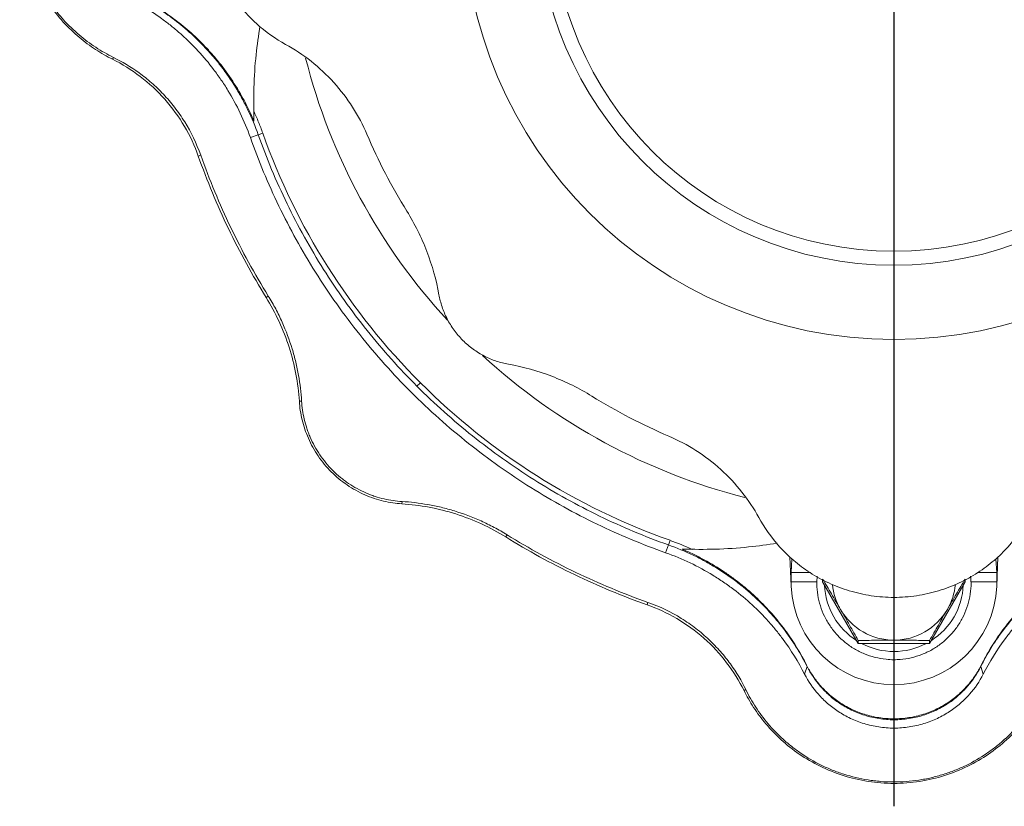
# Model space of a CAD drawing. Header units: millimetres. Extents: x 25 to 818, y -75 to 685.
# Tile 7 of 10: x 471 to 663, y 339 to 492. Entities that reach past the tile are written whole.
import ezdxf

# ---------------------------------------------------------------- set-up
doc = ezdxf.new("R2010")
doc.units = ezdxf.units.MM
doc.layers.add('FORMAT', color=7, linetype='Continuous')

# ---------------------------------------------------------------- blocks, each defined once
blk = doc.blocks.new('SW_CENTERMARKSYMBOL_0')
at = {"layer": 'FORMAT', "color": 0}
blk.add_line((0, -5), (0, -174.46), dxfattribs=at)

msp = doc.modelspace()

# ---------------------------------------------------------------- linework, layer by layer
at = {"color": 8, "linetype": 'Continuous', "lineweight": 0}
for p, q in [((489.48, 484.36), (489.65, 484.72)), ((516.29, 469.11), (517.82, 469.65)), ((517.82, 469.65), (518.7, 469.97)), ((506.16, 465.52), (506.63, 465.69)), ((519.35, 438.02), (519.78, 438.29)), ((548.68, 420.76), (549.35, 421.43)), ((525.81, 417.83), (526.25, 417.86)), ((545.75, 397.89), (545.78, 398.33)), ((565.94, 391.44), (566.21, 391.86)), ((597.57, 389.9), (597.89, 390.78)), ((597.03, 388.37), (597.57, 389.9)), ((621.43, 384.51), (625.08, 384.51)), ((661.43, 384.51), (657.78, 384.51)), ((621.43, 382.71), (626.45, 382.71)), ((661.43, 382.71), (656.4, 382.71)), ((593.44, 378.24), (593.6, 378.71)), ((624.55, 366.23), (624.45, 366.51)), ((658.3, 366.23), (658.41, 366.51)), ((612.28, 361.56), (612.64, 361.74)), ((641.43, 356.07), (641.43, 355.88)), ((641.43, 355.88), (641.43, 354.26))]:
    msp.add_line(p, q, dxfattribs=at)
at = {"color": 7, "linetype": 'Continuous', "lineweight": 15}
for p, q in [((621.2, 387.57), (621.45, 381.84)), ((621.43, 384.51), (621.6, 387.14)), ((661.25, 387.15), (661.43, 384.51)), ((661.41, 381.84), (661.66, 387.57)), ((621.43, 382.71), (621.43, 384.51)), ((627.57, 382.71), (627.57, 383.26)), ((655.29, 382.71), (655.29, 383.26)), ((661.43, 384.51), (661.43, 382.71)), ((634.5, 370.73), (627.57, 382.71)), ((655.29, 382.71), (648.36, 370.73)), ((634.5, 370.73), (634.5, 371.29)), ((648.36, 370.73), (634.5, 370.73)), ((648.36, 370.73), (648.36, 371.29)), ((624.06, 364.73), (624.55, 366.23)), ((658.79, 364.73), (658.3, 366.23))]:
    msp.add_line(p, q, dxfattribs=at)
for radius in [83.65, 69.22, 66.5]:
    msp.add_circle((641.43, 513.51), radius, dxfattribs=at)
for centre, radius, start, end in [((641.43, 513.51), 118, 194.2023, 222.6378), ((641.43, 513.51), 130.22, 199.5345, 225), ((641.43, 513.51), 118, 227.3326, 255.791), ((641.43, 513.51), 130.22, 225, 250.4655), ((641.43, 382.71), 20, 180, 182.5), ((641.43, 382.71), 20, 182.5, 357.5), ((641.38, 383.33), 11.95, 185.6742, 210.0653), ((641.48, 383.33), 11.95, 329.9346, 354.4005), ((641.43, 382.71), 20, 357.5, 0), ((641.42, 383.37), 12.01, 210.0947, 270.0263), ((641.43, 383.37), 12.01, 269.9737, 329.9053)]:
    msp.add_arc(centre, radius, start, end, dxfattribs=at)
at = {"color": 8, "linetype": 'Continuous', "lineweight": 0}
for centre, radius, start, end in [((641.39, 382.64), 13.46, 182.4355, 237.6856), ((641.47, 382.64), 13.46, 302.3232, 357.5557), ((641.43, 382.69), 13.53, 242.1553, 270.0032), ((641.43, 382.69), 13.53, 269.9968, 297.8447)]:
    msp.add_arc(centre, radius, start, end, dxfattribs=at)
at = {"color": 7, "linetype": 'Continuous', "lineweight": 15}
for points, knots in [([(489.48, 484.36), (488.39, 484.9), (487.29, 485.52), (485.12, 486.94), (484.04, 487.74), (481.93, 489.53), (480.9, 490.51), (478.93, 492.67), (477.99, 493.85), (476.26, 496.38), (475.47, 497.73), (474.06, 500.59), (473.45, 502.1), (472.46, 505.23), (472.08, 506.85), (471.56, 510.15), (471.43, 511.83), (471.43, 515.19), (471.56, 516.87), (472.08, 520.17), (472.46, 521.79), (473.45, 524.92), (474.06, 526.43), (475.47, 529.29), (476.26, 530.64), (477.99, 533.17), (478.93, 534.35), (480.9, 536.51), (481.93, 537.49), (484.04, 539.28), (485.12, 540.08), (487.29, 541.5), (488.39, 542.12), (489.48, 542.66)], [0, 0, 0, 0, 0.0625, 0.0625, 0.125, 0.125, 0.1875, 0.1875, 0.25, 0.25, 0.3125, 0.3125, 0.375, 0.375, 0.4375, 0.4375, 0.5, 0.5, 0.5625, 0.5625, 0.625, 0.625, 0.6875, 0.6875, 0.75, 0.75, 0.8125, 0.8125, 0.875, 0.875, 0.9375, 0.9375, 1, 1, 1, 1]), ([(489.65, 542.3), (488.49, 541.73), (487.35, 541.09), (485.14, 539.65), (484.07, 538.85), (481.98, 537.08), (480.98, 536.12), (479.53, 534.52), (479.05, 533.96), (478.14, 532.8), (477.7, 532.21), (476.44, 530.36), (475.67, 529.05), (474.81, 527.3), (474.65, 526.95), (474.33, 526.23), (474.17, 525.86), (473.72, 524.75), (473.45, 524.01), (472.73, 521.72), (472.35, 520.16), (472.03, 518.14), (471.97, 517.73), (471.88, 516.91), (471.83, 516.49), (471.73, 515.25), (471.7, 514.42), (471.69, 511.95), (471.82, 510.31), (472.19, 507.86), (472.35, 507.05), (472.72, 505.46), (472.93, 504.68), (473.41, 503.15), (473.68, 502.39), (474.26, 500.92), (474.58, 500.2), (475.61, 498.08), (476.38, 496.76), (477.64, 494.9), (478.08, 494.3), (478.99, 493.14), (479.46, 492.58), (480.91, 490.97), (481.92, 489.99), (484.02, 488.21), (485.1, 487.4), (487.34, 485.94), (488.49, 485.29), (489.65, 484.72)], [0, 0, 0, 0, 0.0625, 0.0625, 0.125, 0.125, 0.1875, 0.1875, 0.21875, 0.21875, 0.25, 0.25, 0.3125, 0.3125, 0.328125, 0.328125, 0.34375, 0.34375, 0.375, 0.375, 0.4375, 0.4375, 0.453125, 0.453125, 0.46875, 0.46875, 0.5, 0.5, 0.5625, 0.5625, 0.59375, 0.59375, 0.625, 0.625, 0.65625, 0.65625, 0.6875, 0.6875, 0.75, 0.75, 0.78125, 0.78125, 0.8125, 0.8125, 0.875, 0.875, 0.9375, 0.9375, 1, 1, 1, 1]), ([(523.13, 539.78), (521.21, 538.72), (519.28, 537.38), (516.54, 534.9), (515.65, 533.99), (513.96, 532.01), (513.16, 530.95), (511.68, 528.67), (511.01, 527.45), (509.82, 524.9), (509.3, 523.56), (508.47, 520.8), (508.15, 519.37), (507.72, 516.46), (507.61, 514.99), (507.61, 512.03), (507.72, 510.56), (508.15, 507.65), (508.47, 506.22), (509.3, 503.46), (509.82, 502.12), (511.01, 499.57), (511.68, 498.35), (513.16, 496.07), (513.96, 495.01), (515.65, 493.03), (516.54, 492.12), (519.28, 489.64), (521.21, 488.3), (523.13, 487.24)], [0, 0, 0, 0, 0.125, 0.125, 0.1875, 0.1875, 0.25, 0.25, 0.3125, 0.3125, 0.375, 0.375, 0.4375, 0.4375, 0.5, 0.5, 0.5625, 0.5625, 0.625, 0.625, 0.6875, 0.6875, 0.75, 0.75, 0.8125, 0.8125, 0.875, 0.875, 1, 1, 1, 1]), ([(492.65, 496.14), (495.03, 494.94), (497.35, 493.52), (500.17, 491.41), (500.74, 490.97), (501.85, 490.05), (502.41, 489.58), (504.05, 488.1), (505.12, 487.05), (507.18, 484.81), (508.19, 483.63), (509.63, 481.72), (510.1, 481.06), (510.8, 480.04), (511.03, 479.7), (511.48, 479), (511.7, 478.65), (513.65, 475.46), (515.12, 472.41), (516.29, 469.11)], [0, 0, 0, 0, 0.25, 0.25, 0.3125, 0.3125, 0.375, 0.375, 0.5, 0.5, 0.625, 0.625, 0.6875, 0.6875, 0.71875, 0.71875, 0.75, 0.75, 1, 1, 1, 1]), ([(494.15, 496.63), (495.33, 496.04), (496.51, 495.38), (498.84, 493.95), (499.98, 493.17), (502.23, 491.5), (503.33, 490.6), (505.5, 488.67), (506.56, 487.64), (508.11, 485.97), (508.62, 485.39), (509.63, 484.2), (510.13, 483.58), (511.6, 481.66), (512.52, 480.32), (513.82, 478.2), (514.24, 477.48), (515.05, 476), (515.45, 475.23), (516.57, 472.9), (517.23, 471.3), (517.82, 469.65)], [0, 0, 0, 0, 0.125, 0.125, 0.25, 0.25, 0.375, 0.375, 0.5, 0.5, 0.5625, 0.5625, 0.625, 0.625, 0.75, 0.75, 0.8125, 0.8125, 0.875, 0.875, 1, 1, 1, 1]), ([(494.43, 496.53), (495.53, 495.98), (496.62, 495.37), (498.78, 494.06), (499.85, 493.35), (501.95, 491.83), (502.99, 491.01), (505.04, 489.25), (506.05, 488.31), (507.52, 486.8), (508.01, 486.29), (508.96, 485.22), (509.43, 484.67), (510.82, 482.98), (511.7, 481.79), (513.37, 479.3), (514.17, 478), (515.29, 475.94), (515.65, 475.23), (516.34, 473.8), (516.67, 473.07), (516.98, 472.34)], [0, 0, 0, 0, 0.125, 0.125, 0.25, 0.25, 0.375, 0.375, 0.5, 0.5, 0.5625, 0.5625, 0.625, 0.625, 0.75, 0.75, 0.875, 0.875, 0.9375, 0.9375, 1, 1, 1, 1]), ([(516.98, 472.34), (516.95, 474.5), (516.9, 478.82), (517.3, 485), (517.87, 488.96), (518.13, 490.81)], [0, 0, 0, 0, 0.3480424, 0.6960898, 1, 1, 1, 1]), ([(538.95, 469.76), (538.18, 471.56), (537.25, 473.33), (535.09, 476.71), (533.86, 478.33), (531.15, 481.32), (529.67, 482.71), (526.52, 485.19), (524.85, 486.29), (523.13, 487.24)], [0, 0, 0, 0, 0.25, 0.25, 0.5, 0.5, 0.75, 0.75, 1, 1, 1, 1]), ([(506.63, 465.69), (505.81, 468), (504.77, 470.15), (503.22, 472.65), (502.9, 473.14), (502.24, 474.1), (501.9, 474.56), (500.86, 475.91), (500.14, 476.75), (499.01, 477.94), (498.63, 478.33), (497.86, 479.07), (497.46, 479.44), (496.28, 480.48), (495.48, 481.11), (493.03, 482.89), (491.36, 483.88), (489.65, 484.72)], [0, 0, 0, 0, 0.25, 0.25, 0.3125, 0.3125, 0.375, 0.375, 0.5, 0.5, 0.5625, 0.5625, 0.625, 0.625, 0.75, 0.75, 1, 1, 1, 1]), ([(506.16, 465.52), (505.46, 467.5), (504.56, 469.44), (502.38, 473.16), (501.09, 474.93), (498.21, 478.19), (496.6, 479.68), (493.18, 482.3), (491.35, 483.43), (489.48, 484.36)], [0, 0, 0, 0, 0.25, 0.25, 0.5, 0.5, 0.75, 0.75, 1, 1, 1, 1]), ([(516.94, 474.26), (517.26, 473.56), (517.58, 472.85), (518.16, 471.42), (518.44, 470.7), (518.7, 469.97)], [0, 0, 0, 0, 0.5, 0.5, 1, 1, 1, 1]), ([(597.03, 388.37), (592.55, 389.96), (588.09, 391.81), (579.34, 396.04), (575.04, 398.41), (566.67, 403.66), (562.61, 406.54), (554.81, 412.75), (551.07, 416.08), (544, 423.16), (540.67, 426.89), (534.46, 434.69), (531.58, 438.75), (526.33, 447.12), (523.96, 451.42), (519.73, 460.18), (517.88, 464.63), (516.29, 469.11)], [0, 0, 0, 0, 0.125, 0.125, 0.25, 0.25, 0.375, 0.375, 0.5, 0.5, 0.625, 0.625, 0.75, 0.75, 0.875, 0.875, 1, 1, 1, 1]), ([(548.68, 420.76), (545.28, 424.17), (542.04, 427.79), (535.96, 435.38), (533.13, 439.36), (527.92, 447.61), (525.54, 451.88), (521.3, 460.63), (519.43, 465.11), (517.82, 469.65)], [0, 0, 0, 0, 0.25, 0.25, 0.5, 0.5, 0.75, 0.75, 1, 1, 1, 1]), ([(506.16, 465.52), (507.86, 460.73), (509.82, 456.02), (514.23, 446.82), (516.68, 442.35), (519.35, 438.02)], [0, 0, 0, 0, 0.5, 0.5, 1, 1, 1, 1]), ([(506.63, 465.69), (508.33, 460.91), (510.28, 456.22), (514.67, 447.06), (517.11, 442.59), (519.78, 438.29)], [0, 0, 0, 0, 0.5, 0.5, 1, 1, 1, 1]), ([(552.96, 438.56), (552.44, 441.41), (551.66, 444.24), (549.56, 449.7), (548.25, 452.33), (546.73, 454.79)], [0, 0, 0, 0, 0.5, 0.5, 1, 1, 1, 1]), ([(566.48, 425.04), (565.7, 425.18), (564.9, 425.38), (563.33, 425.91), (562.55, 426.23), (561.03, 427.01), (560.29, 427.47), (558.89, 428.49), (558.22, 429.06), (556.98, 430.3), (556.41, 430.97), (555.39, 432.37), (554.93, 433.11), (554.15, 434.63), (553.83, 435.41), (553.3, 436.99), (553.1, 437.78), (552.96, 438.56)], [0, 0, 0, 0, 0.125, 0.125, 0.25, 0.25, 0.375, 0.375, 0.5, 0.5, 0.625, 0.625, 0.75, 0.75, 0.875, 0.875, 1, 1, 1, 1]), ([(525.81, 417.83), (525.69, 419.59), (525.47, 421.36), (524.81, 424.87), (524.37, 426.61), (523.28, 430.03), (522.62, 431.71), (521.13, 434.95), (520.28, 436.52), (519.35, 438.02)], [0, 0, 0, 0, 0.25, 0.25, 0.5, 0.5, 0.75, 0.75, 1, 1, 1, 1]), ([(526.25, 417.86), (526.15, 419.51), (525.96, 421.18), (525.51, 423.72), (525.33, 424.58), (525.02, 425.87), (524.91, 426.3), (524.67, 427.17), (524.55, 427.61), (523.88, 429.79), (523.24, 431.52), (522.08, 434.09), (521.66, 434.94), (520.77, 436.63), (520.29, 437.47), (519.78, 438.29)], [0, 0, 0, 0, 0.25, 0.25, 0.375, 0.375, 0.4375, 0.4375, 0.5, 0.5, 0.75, 0.75, 0.875, 0.875, 1, 1, 1, 1]), ([(566.48, 425.04), (569.33, 424.53), (572.16, 423.74), (577.62, 421.64), (580.25, 420.34), (582.71, 418.81)], [0, 0, 0, 0, 0.5, 0.5, 1, 1, 1, 1]), ([(548.68, 420.76), (552.09, 417.36), (555.71, 414.12), (563.3, 408.04), (567.28, 405.21), (575.53, 400), (579.8, 397.63), (588.55, 393.38), (593.03, 391.51), (597.57, 389.9)], [0, 0, 0, 0, 0.25, 0.25, 0.5, 0.5, 0.75, 0.75, 1, 1, 1, 1]), ([(525.81, 417.83), (525.88, 416.66), (526.06, 415.45), (526.64, 413.04), (527.04, 411.82), (528.08, 409.45), (528.72, 408.29), (530.21, 406.09), (531.07, 405.05), (532.97, 403.15), (534.01, 402.3), (536.21, 400.8), (537.37, 400.16), (539.74, 399.12), (540.95, 398.72), (543.37, 398.14), (544.58, 397.96), (545.75, 397.89)], [0, 0, 0, 0, 0.125, 0.125, 0.25, 0.25, 0.375, 0.375, 0.5, 0.5, 0.625, 0.625, 0.75, 0.75, 0.875, 0.875, 1, 1, 1, 1]), ([(545.78, 398.33), (544.62, 398.4), (543.46, 398.56), (541.71, 398.97), (541.12, 399.13), (540.23, 399.42), (539.94, 399.53), (539.35, 399.75), (539.06, 399.87), (537.61, 400.5), (536.48, 401.11), (535.12, 402.02), (534.85, 402.21), (534.32, 402.61), (534.06, 402.82), (533.28, 403.45), (532.79, 403.9), (531.86, 404.83), (531.41, 405.32), (530.56, 406.34), (530.16, 406.88), (529.05, 408.52), (528.43, 409.65), (527.8, 411.11), (527.68, 411.41), (527.46, 412), (527.35, 412.29), (527.06, 413.18), (526.9, 413.76), (526.48, 415.53), (526.32, 416.7), (526.25, 417.86)], [0, 0, 0, 0, 0.125, 0.125, 0.1875, 0.1875, 0.21875, 0.21875, 0.25, 0.25, 0.375, 0.375, 0.40625, 0.40625, 0.4375, 0.4375, 0.5, 0.5, 0.5625, 0.5625, 0.625, 0.625, 0.75, 0.75, 0.78125, 0.78125, 0.8125, 0.8125, 0.875, 0.875, 1, 1, 1, 1]), ([(597.67, 411.03), (599.48, 410.26), (601.25, 409.33), (604.63, 407.17), (606.24, 405.94), (609.24, 403.23), (610.62, 401.75), (613.11, 398.6), (614.21, 396.93), (615.16, 395.21)], [0, 0, 0, 0, 0.25, 0.25, 0.5, 0.5, 0.75, 0.75, 1, 1, 1, 1]), ([(545.78, 398.33), (547.43, 398.23), (549.1, 398.04), (551.64, 397.59), (552.5, 397.41), (553.79, 397.1), (554.22, 396.99), (555.09, 396.76), (555.53, 396.63), (557.71, 395.96), (559.44, 395.32), (562, 394.16), (562.85, 393.75), (564.55, 392.85), (565.38, 392.37), (566.21, 391.86)], [0, 0, 0, 0, 0.25, 0.25, 0.375, 0.375, 0.4375, 0.4375, 0.5, 0.5, 0.75, 0.75, 0.875, 0.875, 1, 1, 1, 1]), ([(545.75, 397.89), (547.51, 397.77), (549.28, 397.55), (552.79, 396.89), (554.53, 396.45), (557.95, 395.36), (559.62, 394.71), (562.87, 393.21), (564.44, 392.37), (565.94, 391.44)], [0, 0, 0, 0, 0.25, 0.25, 0.5, 0.5, 0.75, 0.75, 1, 1, 1, 1]), ([(615.16, 395.21), (616.22, 393.29), (617.55, 391.36), (620.04, 388.62), (620.95, 387.73), (622.92, 386.04), (623.99, 385.24), (626.27, 383.76), (627.48, 383.09), (630.04, 381.9), (631.37, 381.39), (634.14, 380.55), (635.57, 380.23), (638.48, 379.8), (639.95, 379.69), (642.91, 379.69), (644.38, 379.8), (647.29, 380.23), (648.72, 380.55), (651.48, 381.39), (652.82, 381.9), (655.37, 383.09), (656.59, 383.76), (658.87, 385.24), (659.93, 386.04), (661.91, 387.73), (662.82, 388.62), (665.3, 391.36), (666.64, 393.29), (667.7, 395.21)], [0, 0, 0, 0, 0.125, 0.125, 0.1875, 0.1875, 0.25, 0.25, 0.3125, 0.3125, 0.375, 0.375, 0.4375, 0.4375, 0.5, 0.5, 0.5625, 0.5625, 0.625, 0.625, 0.6875, 0.6875, 0.75, 0.75, 0.8125, 0.8125, 0.875, 0.875, 1, 1, 1, 1]), ([(593.44, 378.24), (588.65, 379.94), (583.93, 381.9), (574.74, 386.31), (570.27, 388.76), (565.94, 391.44)], [0, 0, 0, 0, 0.5, 0.5, 1, 1, 1, 1]), ([(593.6, 378.71), (588.83, 380.41), (584.13, 382.36), (574.98, 386.75), (570.51, 389.2), (566.21, 391.86)], [0, 0, 0, 0, 0.5, 0.5, 1, 1, 1, 1]), ([(624.55, 366.23), (623.95, 367.41), (623.3, 368.59), (621.87, 370.92), (621.09, 372.06), (619.42, 374.31), (618.52, 375.42), (616.59, 377.58), (615.56, 378.64), (613.89, 380.19), (613.31, 380.7), (612.12, 381.71), (611.49, 382.22), (609.58, 383.68), (608.24, 384.6), (606.12, 385.9), (605.4, 386.32), (603.91, 387.14), (603.15, 387.53), (600.82, 388.65), (599.22, 389.31), (597.57, 389.9)], [0, 0, 0, 0, 0.125, 0.125, 0.25, 0.25, 0.375, 0.375, 0.5, 0.5, 0.5625, 0.5625, 0.625, 0.625, 0.75, 0.75, 0.8125, 0.8125, 0.875, 0.875, 1, 1, 1, 1]), ([(600.26, 389.06), (602.42, 389.03), (606.74, 388.98), (612.92, 389.38), (616.88, 389.95), (618.73, 390.21)], [0, 0, 0, 0, 0.348042, 0.69609, 1, 1, 1, 1]), ([(600.26, 389.06), (600.99, 388.75), (601.72, 388.42), (603.16, 387.73), (603.87, 387.37), (605.93, 386.24), (607.24, 385.45), (609.12, 384.18), (609.73, 383.74), (610.92, 382.85), (611.51, 382.4), (613.21, 381.01), (614.26, 380.05), (616.25, 378.11), (617.18, 377.11), (618.93, 375.07), (619.75, 374.04), (622.04, 370.86), (623.34, 368.71), (624.45, 366.51)], [0, 0, 0, 0, 0.0625, 0.0625, 0.125, 0.125, 0.25, 0.25, 0.3125, 0.3125, 0.375, 0.375, 0.5, 0.5, 0.625, 0.625, 0.75, 0.75, 1, 1, 1, 1]), ([(658.3, 366.23), (658.9, 367.41), (659.56, 368.59), (660.99, 370.92), (661.77, 372.06), (663.44, 374.31), (664.34, 375.42), (666.27, 377.58), (667.3, 378.64), (668.97, 380.19), (669.54, 380.7), (670.74, 381.71), (671.36, 382.22), (673.28, 383.68), (674.62, 384.6), (676.73, 385.9), (677.46, 386.32), (678.94, 387.14), (679.71, 387.53), (682.04, 388.65), (683.64, 389.31), (685.28, 389.9)], [0, 0, 0, 0, 0.125, 0.125, 0.25, 0.25, 0.375, 0.375, 0.5, 0.5, 0.5625, 0.5625, 0.625, 0.625, 0.75, 0.75, 0.8125, 0.8125, 0.875, 0.875, 1, 1, 1, 1]), ([(658.41, 366.51), (658.96, 367.61), (659.56, 368.7), (660.88, 370.86), (661.59, 371.93), (663.11, 374.04), (663.93, 375.08), (665.69, 377.13), (666.63, 378.13), (668.13, 379.6), (668.65, 380.09), (669.72, 381.04), (670.27, 381.52), (671.96, 382.9), (673.15, 383.78), (675.63, 385.45), (676.94, 386.25), (679, 387.37), (679.71, 387.73), (681.14, 388.42), (681.87, 388.75), (682.6, 389.06)], [0, 0, 0, 0, 0.125, 0.125, 0.25, 0.25, 0.375, 0.375, 0.5, 0.5, 0.5625, 0.5625, 0.625, 0.625, 0.75, 0.75, 0.875, 0.875, 0.9375, 0.9375, 1, 1, 1, 1]), ([(624.06, 364.73), (622.86, 367.11), (621.44, 369.43), (619.33, 372.26), (618.89, 372.82), (617.97, 373.94), (617.5, 374.49), (616.02, 376.14), (614.97, 377.2), (612.73, 379.27), (611.54, 380.27), (609.64, 381.71), (608.98, 382.19), (607.96, 382.88), (607.62, 383.11), (606.92, 383.56), (606.57, 383.78), (603.38, 385.73), (600.33, 387.2), (597.03, 388.37)], [0, 0, 0, 0, 0.25, 0.25, 0.3125, 0.3125, 0.375, 0.375, 0.5, 0.5, 0.625, 0.625, 0.6875, 0.6875, 0.71875, 0.71875, 0.75, 0.75, 1, 1, 1, 1]), ([(658.79, 364.73), (660, 367.11), (661.42, 369.43), (663.53, 372.26), (663.97, 372.82), (664.88, 373.94), (665.36, 374.49), (666.84, 376.14), (667.89, 377.2), (670.12, 379.27), (671.31, 380.27), (673.22, 381.71), (673.88, 382.19), (674.89, 382.88), (675.24, 383.11), (675.94, 383.56), (676.29, 383.78), (679.48, 385.73), (682.53, 387.2), (685.83, 388.37)], [0, 0, 0, 0, 0.25, 0.25, 0.3125, 0.3125, 0.375, 0.375, 0.5, 0.5, 0.625, 0.625, 0.6875, 0.6875, 0.71875, 0.71875, 0.75, 0.75, 1, 1, 1, 1]), ([(626.52, 383.78), (626.47, 383.28), (626.37, 382.07), (626.58, 380.12), (627.07, 378), (627.88, 375.98), (628.98, 374.09), (630.33, 372.38), (631.92, 370.89), (633.71, 369.63), (635.66, 368.66), (637.74, 367.97), (639.68, 367.63), (641.32, 367.54), (642.96, 367.61), (644.79, 367.89), (646.88, 368.53), (648.85, 369.47), (650.67, 370.68), (652.29, 372.14), (653.69, 373.81), (654.82, 375.68), (655.68, 377.68), (656.22, 379.79), (656.48, 381.85), (656.39, 383.18), (656.35, 383.79)], [0, 0, 0, 0, 0.030054, 0.073938, 0.117822, 0.161705, 0.20559, 0.249476, 0.293363, 0.337253, 0.381145, 0.425039, 0.468936, 0.499945, 0.524205, 0.568077, 0.611976, 0.655874, 0.699771, 0.743667, 0.78756, 0.831452, 0.875341, 0.919228, 0.963114, 1, 1, 1, 1]), ([(627.57, 383.26), (628.14, 382.3), (628.71, 381.33), (629.86, 379.37), (630.45, 378.37), (631.04, 377.35)], [0, 0, 0, 0, 0.5, 0.5, 1, 1, 1, 1]), ([(651.82, 377.35), (652.11, 377.86), (652.41, 378.36), (652.99, 379.37), (653.28, 379.86), (654.15, 381.34), (654.72, 382.3), (655.29, 383.26)], [0, 0, 0, 0, 0.25, 0.25, 0.5, 0.5, 1, 1, 1, 1]), ([(593.44, 378.24), (595.41, 377.54), (597.36, 376.64), (601.08, 374.46), (602.85, 373.17), (606.11, 370.29), (607.6, 368.69), (610.21, 365.26), (611.34, 363.44), (612.28, 361.56)], [0, 0, 0, 0, 0.25, 0.25, 0.5, 0.5, 0.75, 0.75, 1, 1, 1, 1]), ([(593.6, 378.71), (595.92, 377.89), (598.07, 376.85), (600.57, 375.3), (601.06, 374.98), (602.02, 374.32), (602.48, 373.98), (603.83, 372.94), (604.67, 372.22), (605.86, 371.09), (606.25, 370.71), (606.99, 369.94), (607.35, 369.55), (608.39, 368.36), (609.03, 367.56), (610.81, 365.12), (611.8, 363.45), (612.64, 361.74)], [0, 0, 0, 0, 0.25, 0.25, 0.3125, 0.3125, 0.375, 0.375, 0.5, 0.5, 0.5625, 0.5625, 0.625, 0.625, 0.75, 0.75, 1, 1, 1, 1]), ([(631.04, 377.35), (631.33, 376.84), (631.63, 376.33), (632.21, 375.31), (632.5, 374.8), (633.37, 373.29), (633.94, 372.29), (634.5, 371.29)], [0, 0, 0, 0, 0.25, 0.25, 0.5, 0.5, 1, 1, 1, 1]), ([(648.36, 371.29), (648.92, 372.29), (649.49, 373.29), (650.65, 375.31), (651.23, 376.33), (651.82, 377.35)], [0, 0, 0, 0, 0.5, 0.5, 1, 1, 1, 1]), ([(641.43, 371.36), (640.84, 371.36), (640.25, 371.36), (639.07, 371.35), (638.49, 371.35), (636.76, 371.33), (635.62, 371.31), (634.5, 371.29)], [0, 0, 0, 0, 0.25, 0.25, 0.5, 0.5, 1, 1, 1, 1]), ([(648.36, 371.29), (647.23, 371.31), (646.08, 371.33), (643.76, 371.36), (642.6, 371.36), (641.43, 371.36)], [0, 0, 0, 0, 0.5, 0.5, 1, 1, 1, 1]), ([(624.45, 366.51), (624.79, 365.83), (625.17, 365.17), (626.03, 363.88), (626.51, 363.25), (627.56, 362.02), (628.14, 361.44), (629.38, 360.33), (630.05, 359.81), (631.5, 358.83), (632.29, 358.37), (633.93, 357.58), (634.79, 357.23), (636.15, 356.81), (636.61, 356.68), (637.55, 356.46), (638.03, 356.37), (639.46, 356.15), (640.44, 356.07), (641.43, 356.07)], [0, 0, 0, 0, 0.125, 0.125, 0.25, 0.25, 0.375, 0.375, 0.5, 0.5, 0.625, 0.625, 0.75, 0.75, 0.8125, 0.8125, 0.875, 0.875, 1, 1, 1, 1]), ([(641.43, 355.88), (640.45, 355.88), (639.48, 355.96), (638.06, 356.18), (637.59, 356.27), (636.65, 356.48), (636.19, 356.61), (634.84, 357.03), (633.99, 357.38), (632.76, 357.97), (632.36, 358.18), (631.58, 358.63), (631.21, 358.86), (630.13, 359.58), (629.47, 360.1), (628.53, 360.93), (628.23, 361.21), (627.66, 361.8), (627.38, 362.1), (626.07, 363.61), (625.23, 364.89), (624.55, 366.23)], [0, 0, 0, 0, 0.125, 0.125, 0.1875, 0.1875, 0.25, 0.25, 0.375, 0.375, 0.4375, 0.4375, 0.5, 0.5, 0.625, 0.625, 0.6875, 0.6875, 0.75, 0.75, 1, 1, 1, 1]), ([(641.43, 356.07), (642.42, 356.07), (643.39, 356.14), (644.83, 356.37), (645.3, 356.46), (646.24, 356.68), (646.71, 356.81), (648.06, 357.23), (648.93, 357.58), (650.16, 358.18), (650.57, 358.39), (651.34, 358.84), (651.72, 359.07), (652.8, 359.8), (653.47, 360.33), (654.72, 361.44), (655.31, 362.04), (656.36, 363.26), (656.83, 363.88), (657.69, 365.17), (658.07, 365.83), (658.41, 366.51)], [0, 0, 0, 0, 0.125, 0.125, 0.1875, 0.1875, 0.25, 0.25, 0.375, 0.375, 0.4375, 0.4375, 0.5, 0.5, 0.625, 0.625, 0.75, 0.75, 0.875, 0.875, 1, 1, 1, 1]), ([(641.43, 355.88), (642.41, 355.88), (643.38, 355.96), (644.8, 356.18), (645.27, 356.27), (646.21, 356.48), (646.67, 356.61), (648.02, 357.03), (648.87, 357.38), (650.1, 357.97), (650.5, 358.18), (651.27, 358.63), (651.65, 358.86), (652.72, 359.58), (653.39, 360.1), (654.32, 360.93), (654.62, 361.21), (655.2, 361.8), (655.47, 362.1), (656.79, 363.61), (657.63, 364.89), (658.3, 366.23)], [0, 0, 0, 0, 0.125, 0.125, 0.1875, 0.1875, 0.25, 0.25, 0.375, 0.375, 0.4375, 0.4375, 0.5, 0.5, 0.625, 0.625, 0.6875, 0.6875, 0.75, 0.75, 1, 1, 1, 1]), ([(641.43, 354.26), (640.43, 354.26), (639.44, 354.34), (637.99, 354.56), (637.51, 354.65), (636.55, 354.87), (636.08, 354.99), (634.7, 355.42), (633.82, 355.76), (632.56, 356.35), (632.15, 356.57), (631.35, 357.02), (630.97, 357.25), (629.85, 357.98), (629.16, 358.51), (628.19, 359.35), (627.88, 359.64), (627.29, 360.24), (627, 360.54), (625.65, 362.07), (624.77, 363.37), (624.06, 364.73)], [0, 0, 0, 0, 0.125, 0.125, 0.1875, 0.1875, 0.25, 0.25, 0.375, 0.375, 0.4375, 0.4375, 0.5, 0.5, 0.625, 0.625, 0.6875, 0.6875, 0.75, 0.75, 1, 1, 1, 1]), ([(641.43, 354.26), (642.43, 354.26), (643.42, 354.34), (644.87, 354.56), (645.35, 354.65), (646.3, 354.87), (646.78, 354.99), (648.16, 355.42), (649.04, 355.76), (650.29, 356.35), (650.71, 356.57), (651.5, 357.02), (651.89, 357.25), (653, 357.98), (653.7, 358.51), (654.66, 359.35), (654.98, 359.64), (655.57, 360.24), (655.86, 360.54), (657.21, 362.07), (658.09, 363.37), (658.79, 364.73)], [0, 0, 0, 0, 0.125, 0.125, 0.1875, 0.1875, 0.25, 0.25, 0.375, 0.375, 0.4375, 0.4375, 0.5, 0.5, 0.625, 0.625, 0.6875, 0.6875, 0.75, 0.75, 1, 1, 1, 1]), ([(670.58, 361.56), (670.04, 360.47), (669.41, 359.38), (668, 357.2), (667.2, 356.12), (665.41, 354.01), (664.43, 352.98), (662.27, 351.01), (661.09, 350.07), (658.56, 348.34), (657.21, 347.55), (654.34, 346.14), (652.84, 345.53), (649.71, 344.54), (648.09, 344.16), (644.79, 343.65), (643.11, 343.51), (639.75, 343.51), (638.07, 343.65), (634.77, 344.16), (633.15, 344.54), (630.02, 345.53), (628.51, 346.14), (625.65, 347.55), (624.3, 348.34), (621.77, 350.07), (620.59, 351.01), (618.43, 352.98), (617.44, 354.01), (615.66, 356.12), (614.86, 357.2), (613.44, 359.38), (612.82, 360.47), (612.28, 361.56)], [0, 0, 0, 0, 0.0625, 0.0625, 0.125, 0.125, 0.1875, 0.1875, 0.25, 0.25, 0.3125, 0.3125, 0.375, 0.375, 0.4375, 0.4375, 0.5, 0.5, 0.5625, 0.5625, 0.625, 0.625, 0.6875, 0.6875, 0.75, 0.75, 0.8125, 0.8125, 0.875, 0.875, 0.9375, 0.9375, 1, 1, 1, 1]), ([(612.64, 361.74), (613.21, 360.57), (613.85, 359.44), (615.29, 357.22), (616.09, 356.15), (617.86, 354.07), (618.82, 353.06), (620.42, 351.61), (620.98, 351.14), (622.14, 350.22), (622.73, 349.78), (624.58, 348.52), (625.89, 347.75), (627.64, 346.89), (627.99, 346.73), (628.71, 346.41), (629.08, 346.25), (630.18, 345.81), (630.93, 345.54), (633.22, 344.81), (634.78, 344.43), (636.8, 344.11), (637.21, 344.06), (638.03, 343.96), (638.45, 343.92), (639.69, 343.82), (640.52, 343.78), (642.99, 343.78), (644.63, 343.9), (647.08, 344.27), (647.89, 344.43), (649.48, 344.8), (650.26, 345.01), (651.79, 345.49), (652.54, 345.76), (654.02, 346.34), (654.74, 346.66), (656.86, 347.69), (658.18, 348.46), (660.04, 349.72), (660.64, 350.16), (661.8, 351.07), (662.36, 351.54), (663.97, 352.99), (664.95, 354), (666.73, 356.1), (667.54, 357.18), (669, 359.42), (669.65, 360.57), (670.22, 361.74)], [0, 0, 0, 0, 0.0625, 0.0625, 0.125, 0.125, 0.1875, 0.1875, 0.21875, 0.21875, 0.25, 0.25, 0.3125, 0.3125, 0.328125, 0.328125, 0.34375, 0.34375, 0.375, 0.375, 0.4375, 0.4375, 0.453125, 0.453125, 0.46875, 0.46875, 0.5, 0.5, 0.5625, 0.5625, 0.59375, 0.59375, 0.625, 0.625, 0.65625, 0.65625, 0.6875, 0.6875, 0.75, 0.75, 0.78125, 0.78125, 0.8125, 0.8125, 0.875, 0.875, 0.9375, 0.9375, 1, 1, 1, 1])]:
    msp.add_open_spline(points, degree=3, knots=knots, dxfattribs=at)
for points in [[(538.95, 469.76), (541.16, 464.59), (543.77, 459.57), (546.73, 454.79)], [(597.67, 411.03), (592.5, 413.24), (587.49, 415.85), (582.71, 418.81)], [(597.89, 390.78), (599.35, 390.26), (600.78, 389.67), (602.17, 389.02)]]:
    msp.add_open_spline(points, degree=3, dxfattribs=at)

# ---------------------------------------------------------------- block references
at = {"layer": 'FORMAT'}
msp.add_blockref('SW_CENTERMARKSYMBOL_0', (641.43, 513.51), dxfattribs=at)

doc.saveas('drawing.dxf')
